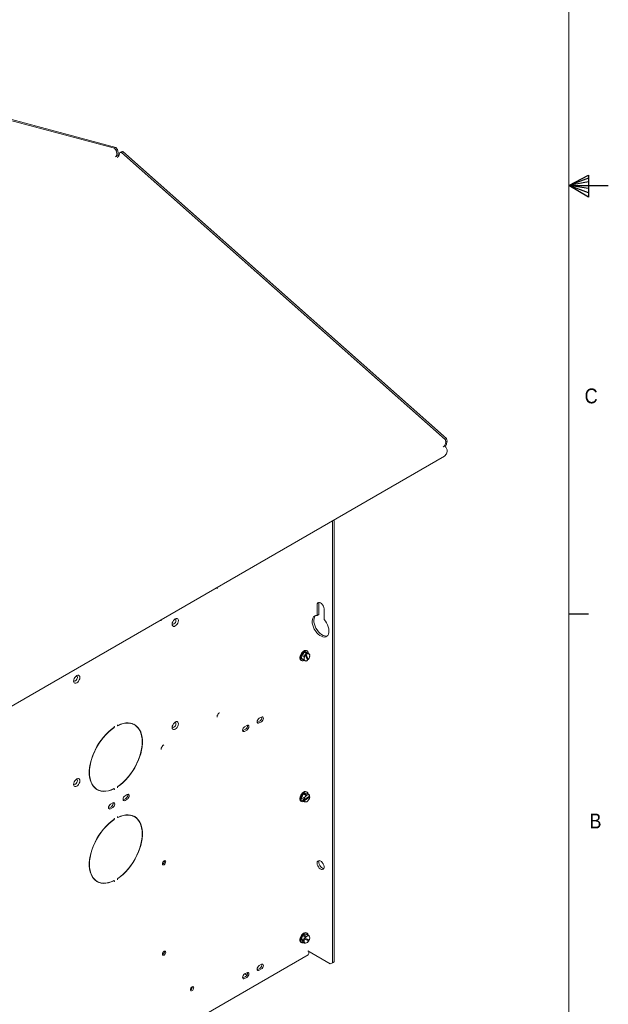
# Paper-space layout '4' of a CAD drawing. Header units: inches. Extents: x 1 to 109, y 1 to 85.
# Tile 45 of 46: x 90 to 109, y 17 to 48. Entities that reach past the tile are written whole.
import ezdxf

# ---------------------------------------------------------------- set-up
doc = ezdxf.new("R2010")
doc.units = ezdxf.units.IN
doc.header["$MEASUREMENT"] = 0
doc.layers.add('FORMAT', color=7, linetype='Continuous')
doc.styles.add('SLDTEXTSTYLE0', font='GOTHIC.TTF', dxfattribs={"width": 0.913})

psp = doc.layouts.new('4')

# ---------------------------------------------------------------- linework, layer by layer
at = {"color": 7, "linetype": 'Continuous', "lineweight": 15, "ltscale": 5}
for p, q in [((83.007, 46.599), (93.242, 43.857)), ((83.05, 46.623), (93.285, 43.881)), ((93.242, 43.857), (93.285, 43.881)), ((93.294, 43.792), (93.242, 43.857)), ((93.276, 43.592), (93.329, 43.622)), ((93.285, 43.881), (93.337, 43.817)), ((93.337, 43.817), (93.294, 43.792)), ((93.294, 43.792), (93.315, 43.689)), ((93.337, 43.817), (93.358, 43.714)), ((93.392, 43.645), (93.413, 43.724)), ((93.413, 43.724), (93.455, 43.748)), ((93.465, 43.728), (93.413, 43.724)), ((93.455, 43.748), (93.507, 43.753)), ((93.507, 43.753), (93.465, 43.728)), ((93.465, 43.728), (103.7, 34.653)), ((93.507, 43.753), (103.742, 34.677)), ((103.7, 34.653), (103.742, 34.677)), ((103.73, 34.576), (103.7, 34.653)), ((103.73, 34.576), (103.709, 34.497)), ((103.772, 34.6), (103.73, 34.576)), ((103.742, 34.677), (103.772, 34.6)), ((103.772, 34.6), (103.751, 34.522)), ((103.642, 34.415), (103.695, 34.446)), ((103.763, 34.272), (103.742, 34.194)), ((103.688, 34.128), (89.631, 26.013)), ((103.688, 34.128), (103.742, 34.194)), ((100.139, 18.11), (100.139, 32.079)), ((100.192, 18.14), (100.192, 32.11)), ((99.653, 29.424), (99.653, 29.09)), ((99.706, 29.454), (99.706, 29.12)), ((99.874, 28.962), (99.874, 29.296)), ((99.706, 29.12), (99.653, 29.09)), ((99.158, 27.736), (99.17, 27.822)), ((99.158, 27.736), (99.235, 27.691)), ((99.244, 27.667), (99.168, 27.711)), ((99.246, 27.778), (99.17, 27.822)), ((99.187, 27.857), (99.253, 27.923)), ((99.187, 27.857), (99.264, 27.813)), ((99.235, 27.691), (99.244, 27.733)), ((99.244, 27.733), (99.246, 27.778)), ((99.329, 27.879), (99.253, 27.923)), ((99.264, 27.813), (99.289, 27.834)), ((99.29, 27.866), (99.27, 27.845)), ((99.27, 27.845), (99.289, 27.834)), ((99.28, 27.933), (99.334, 27.913)), ((99.28, 27.933), (99.357, 27.889)), ((99.29, 27.833), (99.289, 27.834)), ((99.29, 27.866), (99.31, 27.854)), ((99.352, 27.71), (99.29, 27.866)), ((99.29, 27.833), (99.351, 27.678)), ((99.31, 27.854), (99.31, 27.854)), ((99.372, 27.699), (99.31, 27.854)), ((99.338, 27.963), (99.318, 27.974)), ((99.411, 27.869), (99.334, 27.913)), ((99.342, 27.7), (99.352, 27.71)), ((99.352, 27.71), (99.372, 27.699)), ((99.357, 27.889), (99.387, 27.877)), ((99.387, 27.877), (99.411, 27.869)), ((99.418, 27.799), (99.409, 27.758)), ((99.421, 27.844), (99.418, 27.799)), ((99.144, 27.673), (99.164, 27.661)), ((99.274, 27.655), (99.244, 27.667)), ((99.298, 27.646), (99.274, 27.655)), ((99.351, 27.678), (99.326, 27.657)), ((99.351, 27.678), (99.351, 27.678)), ((99.372, 27.699), (99.372, 27.699)), ((97.891, 25.876), (97.82, 25.835)), ((93.24, 25.575), (93.235, 25.572)), ((93.235, 25.572), (93.235, 25.552)), ((93.24, 25.555), (93.24, 25.575)), ((93.341, 25.633), (93.336, 25.63)), ((93.336, 25.63), (93.336, 25.611)), ((93.336, 25.613), (93.343, 25.609)), ((93.341, 25.613), (93.341, 25.633)), ((93.836, 25.654), (93.807, 25.669)), ((93.878, 25.63), (93.836, 25.654)), ((97.431, 25.611), (97.361, 25.57)), ((97.778, 25.713), (97.759, 25.705)), ((97.849, 25.753), (97.778, 25.713)), ((97.82, 25.688), (97.891, 25.729)), ((97.318, 25.447), (97.3, 25.44)), ((97.389, 25.488), (97.318, 25.447)), ((97.361, 25.423), (97.431, 25.464)), ((93.336, 23.66), (93.336, 23.64)), ((93.341, 23.643), (93.341, 23.663)), ((92.655, 23.61), (92.698, 23.585)), ((93.233, 23.606), (93.225, 23.61)), ((93.235, 23.602), (93.235, 23.582)), ((93.235, 23.588), (93.24, 23.585)), ((93.235, 23.582), (93.24, 23.585)), ((93.24, 23.585), (93.24, 23.604)), ((93.336, 23.646), (93.341, 23.643)), ((93.336, 23.64), (93.341, 23.643)), ((93.648, 23.427), (93.578, 23.386)), ((99.17, 23.362), (99.226, 23.443)), ((99.17, 23.362), (99.247, 23.318)), ((99.303, 23.399), (99.226, 23.443)), ((99.417, 23.379), (99.242, 23.255)), ((99.245, 23.231), (99.419, 23.355)), ((99.247, 23.318), (99.278, 23.357)), ((99.254, 23.463), (99.318, 23.468)), ((99.254, 23.463), (99.331, 23.418)), ((99.278, 23.357), (99.303, 23.399)), ((99.338, 23.502), (99.318, 23.513)), ((99.395, 23.423), (99.318, 23.468)), ((99.331, 23.418), (99.366, 23.419)), ((99.366, 23.419), (99.395, 23.423)), ((99.4, 23.367), (99.419, 23.356)), ((99.417, 23.379), (99.417, 23.38)), ((99.419, 23.356), (99.419, 23.355)), ((99.419, 23.356), (99.419, 23.332)), ((93.146, 23.039), (93.076, 22.998)), ((93.189, 23.162), (93.118, 23.121)), ((93.535, 23.263), (93.517, 23.256)), ((93.606, 23.304), (93.535, 23.263)), ((93.578, 23.239), (93.648, 23.28)), ((99.144, 23.212), (99.164, 23.201)), ((99.167, 23.251), (99.159, 23.326)), ((99.236, 23.282), (99.159, 23.326)), ((99.167, 23.251), (99.244, 23.207)), ((99.26, 23.191), (99.184, 23.235)), ((99.222, 23.266), (99.241, 23.255)), ((99.222, 23.266), (99.224, 23.242)), ((99.224, 23.242), (99.242, 23.255)), ((99.224, 23.242), (99.244, 23.231)), ((99.241, 23.255), (99.242, 23.255)), ((99.244, 23.207), (99.244, 23.231)), ((99.245, 23.231), (99.244, 23.231)), ((99.296, 23.191), (99.26, 23.191)), ((99.325, 23.196), (99.296, 23.191)), ((99.383, 23.254), (99.352, 23.215)), ((99.408, 23.296), (99.383, 23.254)), ((93.076, 22.998), (93.057, 22.991)), ((93.118, 22.974), (93.189, 23.015)), ((93.341, 22.726), (93.336, 22.723)), ((93.341, 22.707), (93.341, 22.726)), ((93.836, 22.747), (93.807, 22.762)), ((93.878, 22.723), (93.836, 22.747)), ((93.24, 22.668), (93.235, 22.665)), ((93.235, 22.665), (93.235, 22.645)), ((93.24, 22.648), (93.24, 22.668)), ((93.336, 22.723), (93.336, 22.704)), ((93.336, 22.706), (93.343, 22.702)), ((92.655, 20.703), (92.698, 20.678)), ((93.233, 20.699), (93.225, 20.703)), ((93.235, 20.695), (93.235, 20.675)), ((93.235, 20.681), (93.24, 20.678)), ((93.235, 20.675), (93.24, 20.678)), ((93.24, 20.678), (93.24, 20.698)), ((93.336, 20.753), (93.336, 20.733)), ((93.336, 20.739), (93.341, 20.736)), ((93.336, 20.733), (93.341, 20.736)), ((93.341, 20.736), (93.341, 20.756)), ((99.231, 18.986), (99.3, 19.013)), ((99.377, 18.969), (99.3, 19.013)), ((99.338, 19.041), (99.318, 19.053)), ((99.395, 18.963), (99.318, 19.007)), ((99.144, 18.751), (99.164, 18.74)), ((99.233, 18.793), (99.156, 18.838)), ((99.18, 18.776), (99.156, 18.838)), ((99.16, 18.872), (99.205, 18.96)), ((99.16, 18.872), (99.237, 18.828)), ((99.18, 18.776), (99.257, 18.732)), ((99.184, 18.774), (99.26, 18.73)), ((99.282, 18.916), (99.205, 18.96)), ((99.231, 18.986), (99.308, 18.942)), ((99.248, 18.761), (99.233, 18.793)), ((99.25, 18.895), (99.235, 18.868)), ((99.235, 18.868), (99.255, 18.856)), ((99.235, 18.868), (99.372, 18.817)), ((99.237, 18.828), (99.255, 18.856)), ((99.257, 18.732), (99.248, 18.761)), ((99.25, 18.895), (99.269, 18.884)), ((99.256, 18.856), (99.255, 18.856)), ((99.256, 18.856), (99.391, 18.805)), ((99.269, 18.884), (99.27, 18.884)), ((99.405, 18.833), (99.27, 18.884)), ((99.316, 18.735), (99.279, 18.724)), ((99.308, 18.942), (99.345, 18.954)), ((99.347, 18.75), (99.316, 18.735)), ((99.345, 18.954), (99.377, 18.969)), ((99.372, 18.817), (99.384, 18.841)), ((99.372, 18.817), (99.392, 18.805)), ((99.392, 18.805), (99.374, 18.777)), ((99.392, 18.805), (99.391, 18.805)), ((99.398, 18.961), (99.413, 18.928)), ((99.405, 18.833), (99.406, 18.833)), ((99.413, 18.928), (99.423, 18.899)), ((99.358, 18.479), (100.068, 18.069)), ((99.387, 18.462), (99.387, 18.395)), ((90.266, 13.103), (99.37, 18.358)), ((97.891, 18.058), (97.82, 18.017)), ((100.068, 18.069), (100.139, 18.11)), ((100.121, 18.099), (100.068, 18.069)), ((100.192, 18.14), (100.121, 18.099)), ((100.139, 18.11), (100.192, 18.14)), ((97.431, 17.792), (97.361, 17.752)), ((97.432, 17.713), (97.363, 17.753)), ((97.778, 17.894), (97.759, 17.887)), ((97.849, 17.935), (97.778, 17.894)), ((97.82, 17.87), (97.891, 17.911)), ((97.318, 17.629), (97.3, 17.621)), ((97.389, 17.67), (97.318, 17.629)), ((97.361, 17.605), (97.431, 17.645)), ((95.709, 17.335), (95.694, 17.326)), ((95.694, 17.326), (95.706, 17.319))]:
    psp.add_line(p, q, dxfattribs=at)
at = {"color": 7, "linetype": 'Continuous', "lineweight": 15, "ltscale": 5, "flags": 128}
for points in [[(99.874, 29.296), (99.868, 29.339), (99.852, 29.383), (99.828, 29.426), (99.797, 29.461), (99.763, 29.487), (99.729, 29.501), (99.698, 29.5), (99.674, 29.486), (99.658, 29.46), (99.653, 29.424)], [(99.716, 29.502), (99.711, 29.49), (99.706, 29.454)], [(95.169, 28.984), (95.199, 28.996), (95.227, 28.996), (95.249, 28.983), (95.263, 28.959), (95.268, 28.927), (95.263, 28.889), (95.249, 28.848), (95.227, 28.81), (95.199, 28.778), (95.169, 28.755), (95.138, 28.743), (95.11, 28.743), (95.088, 28.756), (95.074, 28.78), (95.069, 28.812), (95.074, 28.85), (95.088, 28.891), (95.11, 28.929), (95.138, 28.961), (95.169, 28.984)], [(95.154, 28.975), (95.171, 28.971), (95.184, 28.955), (95.189, 28.93), (95.184, 28.9), (95.171, 28.868), (95.15, 28.841), (95.126, 28.822)], [(99.653, 29.09), (99.61, 29.086), (99.572, 29.07), (99.541, 29.044), (99.518, 29.006), (99.504, 28.96), (99.498, 28.907), (99.502, 28.847), (99.515, 28.785), (99.536, 28.721), (99.565, 28.658), (99.602, 28.598), (99.644, 28.543), (99.69, 28.496), (99.738, 28.457), (99.788, 28.428), (99.837, 28.411), (99.883, 28.405), (99.925, 28.412), (99.961, 28.429), (99.99, 28.459), (100.012, 28.498), (100.025, 28.546), (100.028, 28.6), (100.023, 28.661), (100.008, 28.724), (99.985, 28.788), (99.954, 28.85), (99.916, 28.909), (99.874, 28.962)], [(99.604, 29.084), (99.594, 29.074), (99.571, 29.037), (99.556, 28.991), (99.551, 28.937), (99.555, 28.878), (99.567, 28.815), (99.589, 28.751), (99.618, 28.688), (99.655, 28.628), (99.696, 28.574), (99.743, 28.526), (99.791, 28.488), (99.841, 28.459), (99.889, 28.441), (99.936, 28.436), (99.975, 28.441)], [(95.126, 28.822), (95.102, 28.813), (95.082, 28.817), (95.07, 28.829)], [(99.144, 27.673), (99.137, 27.678), (99.119, 27.7), (99.109, 27.732), (99.109, 27.77), (99.117, 27.813), (99.134, 27.856), (99.159, 27.897), (99.188, 27.932)], [(99.245, 27.667), (99.244, 27.666), (99.211, 27.655), (99.181, 27.655), (99.157, 27.666), (99.139, 27.689), (99.129, 27.72), (99.129, 27.759), (99.137, 27.801), (99.154, 27.844), (99.178, 27.885), (99.208, 27.92)], [(99.188, 27.932), (99.221, 27.959), (99.254, 27.976), (99.286, 27.982), (99.314, 27.977), (99.318, 27.974)], [(99.208, 27.92), (99.241, 27.948), (99.274, 27.965), (99.306, 27.971), (99.334, 27.965), (99.355, 27.948), (99.369, 27.92), (99.374, 27.89)], [(92.05, 27.184), (92.081, 27.196), (92.109, 27.196), (92.131, 27.183), (92.145, 27.159), (92.15, 27.127), (92.145, 27.088), (92.131, 27.048), (92.109, 27.01), (92.081, 26.978), (92.05, 26.955), (92.02, 26.943), (91.992, 26.943), (91.97, 26.956), (91.956, 26.979), (91.951, 27.012), (91.956, 27.05), (91.97, 27.09), (91.992, 27.128), (92.02, 27.161), (92.05, 27.184)], [(92.036, 27.175), (92.052, 27.17), (92.066, 27.155), (92.071, 27.13), (92.066, 27.099), (92.052, 27.068), (92.032, 27.041), (92.008, 27.021)], [(92.008, 27.021), (91.984, 27.013), (91.964, 27.017), (91.952, 27.029)], [(97.891, 25.729), (97.915, 25.749), (97.936, 25.777), (97.95, 25.808), (97.955, 25.839), (97.95, 25.865), (97.936, 25.881), (97.915, 25.885), (97.891, 25.876)], [(93.228, 25.54), (93.142, 25.478), (93.057, 25.407), (92.975, 25.327), (92.896, 25.24), (92.822, 25.145), (92.752, 25.045), (92.688, 24.94), (92.631, 24.832), (92.58, 24.721), (92.537, 24.61), (92.502, 24.498), (92.476, 24.387), (92.458, 24.278), (92.449, 24.174), (92.449, 24.073), (92.458, 23.979), (92.476, 23.891), (92.502, 23.811), (92.537, 23.739), (92.58, 23.677), (92.631, 23.624), (92.688, 23.582), (92.752, 23.552), (92.822, 23.532), (92.896, 23.524), (92.975, 23.527), (93.057, 23.542), (93.142, 23.568), (93.228, 23.606)], [(93.228, 23.612), (93.14, 23.573), (93.053, 23.547), (92.969, 23.533), (92.888, 23.531), (92.812, 23.541), (92.741, 23.563), (92.677, 23.598), (92.62, 23.644), (92.57, 23.701), (92.528, 23.769), (92.496, 23.846), (92.472, 23.932), (92.458, 24.025), (92.453, 24.126), (92.458, 24.231), (92.472, 24.342), (92.496, 24.455), (92.528, 24.57), (92.57, 24.685), (92.62, 24.8), (92.677, 24.912), (92.741, 25.021), (92.812, 25.125), (92.888, 25.223), (92.969, 25.314), (93.053, 25.397), (93.14, 25.471), (93.228, 25.535)], [(93.336, 25.611), (93.336, 25.608), (93.337, 25.606), (93.338, 25.604), (93.339, 25.603), (93.341, 25.602), (93.343, 25.602), (93.345, 25.602), (93.347, 25.603)], [(93.347, 25.609), (93.346, 25.609), (93.345, 25.608), (93.344, 25.609), (93.343, 25.609), (93.342, 25.61), (93.341, 25.611), (93.341, 25.612), (93.341, 25.613)], [(93.347, 23.675), (93.434, 23.737), (93.518, 23.808), (93.6, 23.888), (93.679, 23.975), (93.754, 24.07), (93.823, 24.17), (93.887, 24.275), (93.945, 24.383), (93.995, 24.494), (94.038, 24.605), (94.073, 24.717), (94.1, 24.828), (94.117, 24.937), (94.126, 25.041), (94.126, 25.142), (94.117, 25.236), (94.1, 25.324), (94.073, 25.404), (94.038, 25.476), (93.995, 25.538), (93.945, 25.591), (93.887, 25.633), (93.823, 25.663), (93.754, 25.683), (93.679, 25.691), (93.6, 25.688), (93.518, 25.673), (93.434, 25.647), (93.347, 25.609)], [(93.347, 25.603), (93.436, 25.642), (93.523, 25.668), (93.607, 25.682), (93.688, 25.684), (93.764, 25.674), (93.834, 25.652), (93.899, 25.617), (93.956, 25.571), (94.006, 25.514), (94.047, 25.446), (94.08, 25.369), (94.103, 25.283), (94.118, 25.19), (94.122, 25.089), (94.118, 24.984), (94.103, 24.873), (94.08, 24.76), (94.047, 24.645), (94.006, 24.53), (93.956, 24.415), (93.899, 24.303), (93.834, 24.194), (93.764, 24.09), (93.688, 23.992), (93.607, 23.901), (93.523, 23.818), (93.436, 23.744), (93.347, 23.68)], [(93.86, 25.647), (93.902, 25.615), (93.905, 25.613)], [(95.169, 25.718), (95.199, 25.73), (95.227, 25.73), (95.249, 25.717), (95.263, 25.693), (95.268, 25.661), (95.263, 25.622), (95.249, 25.582), (95.227, 25.544), (95.199, 25.512), (95.169, 25.489), (95.138, 25.477), (95.11, 25.477), (95.088, 25.49), (95.074, 25.513), (95.069, 25.546), (95.074, 25.584), (95.088, 25.624), (95.11, 25.662), (95.138, 25.695), (95.169, 25.718)], [(95.126, 25.555), (95.102, 25.547), (95.082, 25.551), (95.07, 25.563)], [(95.154, 25.709), (95.171, 25.704), (95.184, 25.689), (95.189, 25.664), (95.184, 25.633), (95.171, 25.602), (95.15, 25.575), (95.126, 25.555)], [(97.361, 25.57), (97.336, 25.55), (97.316, 25.522), (97.302, 25.491), (97.297, 25.46), (97.302, 25.434), (97.316, 25.418), (97.336, 25.414), (97.361, 25.423)], [(97.431, 25.464), (97.456, 25.483), (97.476, 25.511), (97.49, 25.543), (97.495, 25.574), (97.49, 25.599), (97.476, 25.615), (97.456, 25.619), (97.431, 25.611)], [(97.82, 25.835), (97.796, 25.816), (97.775, 25.788), (97.761, 25.756), (97.757, 25.725), (97.761, 25.7), (97.775, 25.684), (97.796, 25.68), (97.82, 25.688)], [(92.05, 23.918), (92.081, 23.93), (92.109, 23.93), (92.131, 23.917), (92.145, 23.893), (92.15, 23.861), (92.145, 23.822), (92.131, 23.782), (92.109, 23.744), (92.081, 23.712), (92.05, 23.688), (92.02, 23.676), (91.992, 23.677), (91.97, 23.689), (91.956, 23.713), (91.951, 23.746), (91.956, 23.784), (91.97, 23.824), (91.992, 23.862), (92.02, 23.895), (92.05, 23.918)], [(92.008, 23.755), (91.984, 23.747), (91.964, 23.751), (91.952, 23.763)], [(92.036, 23.908), (92.052, 23.904), (92.066, 23.889), (92.071, 23.864), (92.066, 23.833), (92.052, 23.802), (92.032, 23.775), (92.008, 23.755)], [(92.628, 23.627), (92.635, 23.622), (92.655, 23.61)], [(92.726, 23.57), (92.71, 23.576), (92.673, 23.592)], [(93.24, 23.604), (93.239, 23.607), (93.239, 23.609), (93.238, 23.611), (93.236, 23.612), (93.235, 23.613), (93.233, 23.613), (93.231, 23.613), (93.228, 23.612)], [(93.228, 23.606), (93.229, 23.606), (93.231, 23.607), (93.232, 23.606), (93.233, 23.606), (93.234, 23.605), (93.234, 23.604), (93.235, 23.603), (93.235, 23.602)], [(93.578, 23.386), (93.553, 23.366), (93.533, 23.339), (93.519, 23.307), (93.514, 23.276), (93.519, 23.25), (93.533, 23.235), (93.553, 23.231), (93.578, 23.239)], [(93.648, 23.28), (93.673, 23.3), (93.693, 23.327), (93.707, 23.359), (93.712, 23.39), (93.707, 23.415), (93.693, 23.431), (93.673, 23.435), (93.648, 23.427)], [(99.109, 23.276), (99.109, 23.315), (99.119, 23.357), (99.137, 23.401), (99.162, 23.441), (99.192, 23.475), (99.225, 23.501), (99.258, 23.517), (99.29, 23.522), (99.317, 23.514), (99.318, 23.513)], [(99.129, 23.264), (99.129, 23.303), (99.139, 23.346), (99.157, 23.389), (99.182, 23.429), (99.212, 23.464), (99.245, 23.49), (99.278, 23.506), (99.31, 23.51), (99.337, 23.503), (99.357, 23.484), (99.37, 23.456), (99.373, 23.436)], [(93.118, 23.121), (93.094, 23.101), (93.073, 23.073), (93.059, 23.041), (93.054, 23.01), (93.059, 22.985), (93.073, 22.969), (93.094, 22.965), (93.118, 22.974)], [(93.189, 23.015), (93.213, 23.034), (93.234, 23.062), (93.247, 23.094), (93.252, 23.125), (93.247, 23.15), (93.234, 23.166), (93.213, 23.17), (93.189, 23.162)], [(93.347, 20.768), (93.434, 20.83), (93.518, 20.901), (93.6, 20.981), (93.679, 21.069), (93.754, 21.163), (93.823, 21.263), (93.887, 21.368), (93.945, 21.476), (93.995, 21.587), (94.038, 21.699), (94.073, 21.811), (94.1, 21.921), (94.117, 22.03), (94.126, 22.135), (94.126, 22.235), (94.117, 22.329), (94.1, 22.417), (94.073, 22.497), (94.038, 22.569), (93.995, 22.631), (93.945, 22.684), (93.887, 22.726), (93.823, 22.757), (93.754, 22.776), (93.679, 22.784), (93.6, 22.781), (93.518, 22.766), (93.434, 22.74), (93.347, 22.702)], [(93.347, 22.696), (93.436, 22.735), (93.523, 22.761), (93.607, 22.776), (93.688, 22.778), (93.764, 22.767), (93.834, 22.745), (93.899, 22.71), (93.956, 22.664), (94.006, 22.607), (94.047, 22.539), (94.08, 22.462), (94.103, 22.376), (94.118, 22.283), (94.122, 22.183), (94.118, 22.077), (94.103, 21.967), (94.08, 21.853), (94.047, 21.738), (94.006, 21.623), (93.956, 21.509), (93.899, 21.396), (93.834, 21.287), (93.764, 21.183), (93.688, 21.085), (93.607, 20.994), (93.523, 20.911), (93.436, 20.837), (93.347, 20.773)], [(93.86, 22.741), (93.902, 22.708), (93.905, 22.706)], [(93.228, 22.633), (93.142, 22.571), (93.057, 22.5), (92.975, 22.42), (92.896, 22.333), (92.822, 22.238), (92.752, 22.138), (92.688, 22.034), (92.631, 21.925), (92.58, 21.815), (92.537, 21.703), (92.502, 21.591), (92.476, 21.48), (92.458, 21.372), (92.449, 21.267), (92.449, 21.166), (92.458, 21.072), (92.476, 20.984), (92.502, 20.904), (92.537, 20.832), (92.58, 20.77), (92.631, 20.717), (92.688, 20.676), (92.752, 20.645), (92.822, 20.625), (92.896, 20.617), (92.975, 20.62), (93.057, 20.635), (93.142, 20.662), (93.228, 20.699)], [(93.228, 20.705), (93.14, 20.667), (93.053, 20.64), (92.969, 20.626), (92.888, 20.624), (92.812, 20.634), (92.741, 20.657), (92.677, 20.691), (92.62, 20.737), (92.57, 20.794), (92.528, 20.862), (92.496, 20.939), (92.472, 21.025), (92.458, 21.118), (92.453, 21.219), (92.458, 21.325), (92.472, 21.435), (92.496, 21.548), (92.528, 21.663), (92.57, 21.778), (92.62, 21.893), (92.677, 22.005), (92.741, 22.114), (92.812, 22.218), (92.888, 22.316), (92.969, 22.407), (93.053, 22.49), (93.14, 22.564), (93.228, 22.628)], [(93.336, 22.704), (93.336, 22.701), (93.337, 22.699), (93.338, 22.697), (93.339, 22.696), (93.341, 22.695), (93.343, 22.695), (93.345, 22.695), (93.347, 22.696)], [(93.347, 22.702), (93.346, 22.702), (93.345, 22.702), (93.344, 22.702), (93.343, 22.702), (93.342, 22.703), (93.341, 22.704), (93.341, 22.705), (93.341, 22.707)], [(94.815, 21.328), (94.795, 21.312), (94.778, 21.289), (94.767, 21.263), (94.763, 21.237), (94.767, 21.217), (94.778, 21.204), (94.795, 21.2), (94.815, 21.207), (94.835, 21.223), (94.852, 21.246), (94.863, 21.272), (94.867, 21.298), (94.863, 21.318), (94.852, 21.331), (94.835, 21.335), (94.815, 21.328)], [(99.653, 21.258), (99.658, 21.218), (99.672, 21.175), (99.694, 21.135), (99.723, 21.099), (99.755, 21.072), (99.788, 21.056), (99.818, 21.052), (99.844, 21.061), (99.863, 21.082), (99.872, 21.113), (99.872, 21.151), (99.863, 21.192), (99.844, 21.235), (99.818, 21.273), (99.788, 21.305), (99.755, 21.326), (99.723, 21.336), (99.694, 21.334), (99.672, 21.319), (99.658, 21.293), (99.653, 21.258)], [(99.716, 21.337), (99.707, 21.307), (99.707, 21.269), (99.717, 21.227), (99.735, 21.185), (99.761, 21.147), (99.791, 21.115), (99.824, 21.093), (99.856, 21.083), (99.863, 21.083)], [(92.628, 20.72), (92.635, 20.715), (92.655, 20.703)], [(92.726, 20.663), (92.71, 20.669), (92.673, 20.685)], [(93.24, 20.698), (93.239, 20.7), (93.239, 20.702), (93.238, 20.704), (93.236, 20.705), (93.235, 20.706), (93.233, 20.706), (93.231, 20.706), (93.228, 20.705)], [(93.228, 20.699), (93.229, 20.7), (93.231, 20.7), (93.232, 20.7), (93.233, 20.699), (93.234, 20.698), (93.234, 20.697), (93.235, 20.696), (93.235, 20.695)], [(99.136, 18.938), (99.161, 18.978), (99.19, 19.013), (99.223, 19.039), (99.257, 19.056), (99.288, 19.061), (99.315, 19.054), (99.318, 19.053)], [(99.156, 18.926), (99.181, 18.966), (99.21, 19.001), (99.243, 19.028), (99.277, 19.044), (99.308, 19.049), (99.335, 19.043), (99.356, 19.025), (99.37, 18.997), (99.373, 18.975)], [(99.144, 18.751), (99.135, 18.758), (99.118, 18.781), (99.109, 18.813), (99.109, 18.852), (99.118, 18.894), (99.136, 18.938)], [(99.239, 18.742), (99.209, 18.733), (99.179, 18.734), (99.155, 18.746), (99.138, 18.769), (99.129, 18.802), (99.129, 18.84), (99.138, 18.883), (99.156, 18.926)], [(99.184, 18.774), (99.183, 18.775), (99.18, 18.776)], [(94.815, 18.47), (94.795, 18.454), (94.778, 18.431), (94.767, 18.405), (94.763, 18.38), (94.767, 18.359), (94.778, 18.346), (94.795, 18.342), (94.815, 18.349), (94.835, 18.366), (94.852, 18.388), (94.863, 18.414), (94.867, 18.44), (94.863, 18.461), (94.852, 18.474), (94.835, 18.477), (94.815, 18.47)], [(97.891, 17.911), (97.915, 17.93), (97.936, 17.958), (97.95, 17.99), (97.955, 18.021), (97.95, 18.046), (97.936, 18.062), (97.915, 18.066), (97.891, 18.058)], [(97.361, 17.752), (97.336, 17.732), (97.316, 17.704), (97.302, 17.672), (97.297, 17.641), (97.302, 17.616), (97.316, 17.6), (97.336, 17.596), (97.361, 17.605)], [(97.431, 17.645), (97.456, 17.665), (97.476, 17.693), (97.49, 17.725), (97.495, 17.756), (97.49, 17.781), (97.476, 17.797), (97.456, 17.801), (97.431, 17.792)], [(97.82, 18.017), (97.796, 17.997), (97.775, 17.969), (97.761, 17.938), (97.757, 17.907), (97.761, 17.881), (97.775, 17.865), (97.796, 17.861), (97.82, 17.87)], [(95.699, 17.347), (95.679, 17.331), (95.662, 17.308), (95.651, 17.282), (95.647, 17.257), (95.651, 17.236), (95.662, 17.223), (95.679, 17.22), (95.699, 17.227), (95.719, 17.243), (95.736, 17.266), (95.747, 17.292), (95.751, 17.317), (95.747, 17.338), (95.736, 17.351), (95.719, 17.354), (95.699, 17.347)]]:
    psp.add_lwpolyline(points, dxfattribs=at)
at = {"color": 7, "linetype": 'Continuous', "lineweight": 15, "ltscale": 25}
for centre, radius, start, end in [((93.222, 43.67), 0.0953, 304.5342, 11.6307), ((93.245, 43.697), 0.156, 300.9534, 340.6402), ((93.295, 43.508), 0.12, 52.0115, 73.3845), ((93.182, 43.681), 0.179, 338.3695, 10.6466), ((103.562, 34.549), 0.156, 300.9534, 340.6402), ((103.57, 34.298), 0.194, 352.497, 49.9143), ((103.53, 34.591), 0.232, 318.476, 342.4631), ((99.227, 27.749), 0.0702, 190.7427, 212.4652), ((99.383, 27.736), 0.23, 148.2188, 158.0473), ((99.308, 27.713), 0.0674, 163.2183, 239.9896), ((99.444, 27.701), 0.203, 139.4445, 171.0125), ((99.459, 27.692), 0.23, 148.2188, 158.0473), ((99.301, 27.839), 0.0967, 102.1594, 119.684), ((99.369, 27.798), 0.081, 77.4465, 136.6839), ((99.377, 27.795), 0.0967, 102.1594, 119.684), ((99.218, 27.831), 0.203, 319.4445, 351.0125), ((99.353, 27.819), 0.0674, 343.2183, 59.9896), ((99.196, 27.844), 0.23, 328.2188, 338.0473), ((99.352, 27.831), 0.0702, 10.7427, 32.4652), ((99.304, 27.704), 0.0702, 190.7427, 212.4652), ((99.292, 27.734), 0.081, 257.4465, 316.6839), ((99.278, 27.741), 0.0967, 282.1594, 299.684), ((97.784, 25.863), 0.127, 300.6316, 9.2225), ((93.213, 25.556), 0.0264, 305.1227, 357.2281), ((93.219, 25.553), 0.0155, 305.1227, 357.2281), ((97.324, 25.598), 0.127, 300.6316, 9.2225), ((93.362, 23.659), 0.0264, 125.1227, 177.2281), ((93.356, 23.662), 0.0155, 125.1227, 177.2281), ((93.541, 23.414), 0.127, 300.6316, 9.2225), ((99.356, 23.286), 0.201, 157.5358, 168.2815), ((99.326, 23.332), 0.149, 118.8757, 132.0212), ((99.43, 23.246), 0.188, 144.0657, 177.2591), ((99.392, 23.289), 0.133, 101.5743, 149.3226), ((99.402, 23.288), 0.149, 118.8757, 132.0212), ((99.37, 23.372), 0.0473, 8.6641, 94.9163), ((99.231, 23.364), 0.188, 324.0657, 357.2591), ((99.37, 23.382), 0.0482, 31.7603, 59.7064), ((93.081, 23.149), 0.127, 300.6316, 9.2225), ((99.186, 23.277), 0.0774, 180.9001, 236.9801), ((99.201, 23.265), 0.0724, 180.3931, 301.4752), ((99.208, 23.276), 0.0482, 211.7603, 239.7064), ((99.433, 23.241), 0.201, 157.5358, 168.2815), ((99.285, 23.232), 0.0482, 211.7603, 239.7064), ((99.292, 23.238), 0.0473, 188.6641, 274.9163), ((99.269, 23.322), 0.133, 281.5743, 329.3226), ((99.253, 23.326), 0.149, 298.8757, 312.0212), ((99.223, 23.373), 0.201, 337.5358, 348.2815), ((93.213, 22.649), 0.0264, 305.1227, 357.2281), ((93.219, 22.646), 0.0155, 305.1227, 357.2281), ((94.722, 21.321), 0.103, 293.9544, 6.051), ((93.362, 20.752), 0.0264, 125.1227, 177.2281), ((93.356, 20.755), 0.0155, 125.1227, 177.2281), ((99.295, 18.966), 0.0469, 60.2108, 83.7508), ((99.314, 18.834), 0.158, 166.0985, 178.7075), ((99.355, 18.838), 0.193, 129.758, 140.7921), ((99.391, 18.79), 0.158, 166.0985, 178.7075), ((99.375, 18.798), 0.132, 154.0029, 196.2963), ((99.293, 18.779), 0.0488, 201.2568, 297.7594), ((99.284, 18.77), 0.0466, 235.2175, 263.7987), ((99.414, 18.804), 0.164, 114.6565, 151.1234), ((99.431, 18.794), 0.193, 129.758, 140.7921), ((99.248, 18.884), 0.164, 294.6565, 331.1234), ((99.368, 18.91), 0.0488, 21.2568, 117.7594), ((99.224, 18.899), 0.193, 309.758, 320.7921), ((99.372, 18.922), 0.0466, 55.2175, 83.7987), ((99.287, 18.891), 0.132, 334.0029, 16.2963), ((99.264, 18.903), 0.158, 346.0985, 358.7075), ((94.722, 18.463), 0.103, 293.9544, 6.051), ((99.349, 18.39), 0.0383, 304.0564, 7.2558), ((97.784, 18.045), 0.127, 300.6316, 9.2225), ((97.324, 17.779), 0.127, 300.6316, 9.2225), ((95.606, 17.341), 0.103, 293.9544, 6.051)]:
    psp.add_arc(centre, radius, start, end, dxfattribs=at)
at = {"color": 7, "linetype": 'Continuous', "lineweight": 15, "ltscale": 5}
for points, knots in [([(96.491, 29.933), (96.49, 29.934), (96.49, 29.935), (96.49, 29.948), (96.492, 29.963), (96.496, 29.974), (96.497, 29.977)], [0, 0, 0, 0, 0.277816, 0.5784237, 0.8839699, 1, 1, 1, 1]), ([(94.723, 28.913), (94.723, 28.913), (94.722, 28.914), (94.722, 28.928), (94.724, 28.943), (94.728, 28.953), (94.729, 28.956)], [0, 0, 0, 0, 0.277816, 0.578424, 0.88397, 1, 1, 1, 1]), ([(99.31, 27.854), (99.316, 27.861), (99.322, 27.869), (99.328, 27.877), (99.329, 27.879)], [0, 0, 0, 0, 0.8317255, 1, 1, 1, 1]), ([(99.391, 27.723), (99.39, 27.721), (99.384, 27.713), (99.377, 27.705), (99.372, 27.699)], [0, 0, 0, 0, 0.168275, 1, 1, 1, 1]), ([(96.491, 25.875), (96.49, 25.876), (96.49, 25.877), (96.49, 25.89), (96.493, 25.91), (96.502, 25.935), (96.516, 25.962), (96.535, 25.986), (96.551, 26.002), (96.562, 26.009), (96.569, 26.012), (96.569, 26.012), (96.57, 26.012)], [0, 0, 0, 0, 0.093673, 0.195031, 0.298054, 0.411495, 0.533866, 0.658278, 0.78011, 0.857182, 0.918906, 1, 1, 1, 1]), ([(94.723, 24.854), (94.723, 24.855), (94.722, 24.856), (94.722, 24.869), (94.725, 24.89), (94.734, 24.915), (94.749, 24.942), (94.767, 24.966), (94.784, 24.981), (94.795, 24.989), (94.801, 24.992), (94.802, 24.992), (94.802, 24.992)], [0, 0, 0, 0, 0.093673, 0.195031, 0.298054, 0.411495, 0.533866, 0.658278, 0.78011, 0.857182, 0.918906, 1, 1, 1, 1]), ([(99.411, 23.407), (99.412, 23.406), (99.414, 23.396), (99.416, 23.387), (99.417, 23.38)], [0, 0, 0, 0, 0.1682745, 1, 1, 1, 1]), ([(99.241, 23.255), (99.24, 23.262), (99.238, 23.271), (99.236, 23.281), (99.236, 23.282)], [0, 0, 0, 0, 0.8317255, 1, 1, 1, 1]), ([(99.269, 18.884), (99.273, 18.893), (99.277, 18.903), (99.281, 18.914), (99.282, 18.916)], [0, 0, 0, 0, 0.831725, 1, 1, 1, 1]), ([(99.418, 18.865), (99.417, 18.863), (99.414, 18.852), (99.409, 18.842), (99.406, 18.833)], [0, 0, 0, 0, 0.168275, 1, 1, 1, 1])]:
    psp.add_open_spline(points, degree=3, knots=knots, dxfattribs=at)
at = {"layer": 'FORMAT', "lineweight": 0, "ltscale": 5}
psp.add_line((107.614, 2.053), (107.614, 83.303), dxfattribs=at)
at = {"layer": 'FORMAT', "ltscale": 5}
for p, q in [((107.614, 42.678), (108.234, 43.006)), ((108.234, 43.006), (108.234, 42.312)), ((108.234, 42.913), (107.614, 42.678)), ((108.234, 42.794), (107.614, 42.678)), ((108.234, 42.582), (107.614, 42.678)), ((108.234, 42.448), (107.614, 42.678)), ((108.234, 42.312), (107.614, 42.678)), ((107.614, 42.678), (108.864, 42.678)), ((107.614, 29.138), (108.239, 29.138))]:
    psp.add_line(p, q, dxfattribs=at)

# ---------------------------------------------------------------- texts
at = {"layer": 'FORMAT', "color": 7, "ltscale": 5, "char_height": 0.469, "attachment_point": 1, "style": 'SLDTEXTSTYLE0'}
for s, insert in [('C', (108.114, 36.263)), ('B', (108.267, 22.823))]:
    psp.add_mtext(s, dxfattribs=dict(at, insert=insert))

doc.saveas('drawing.dxf')
